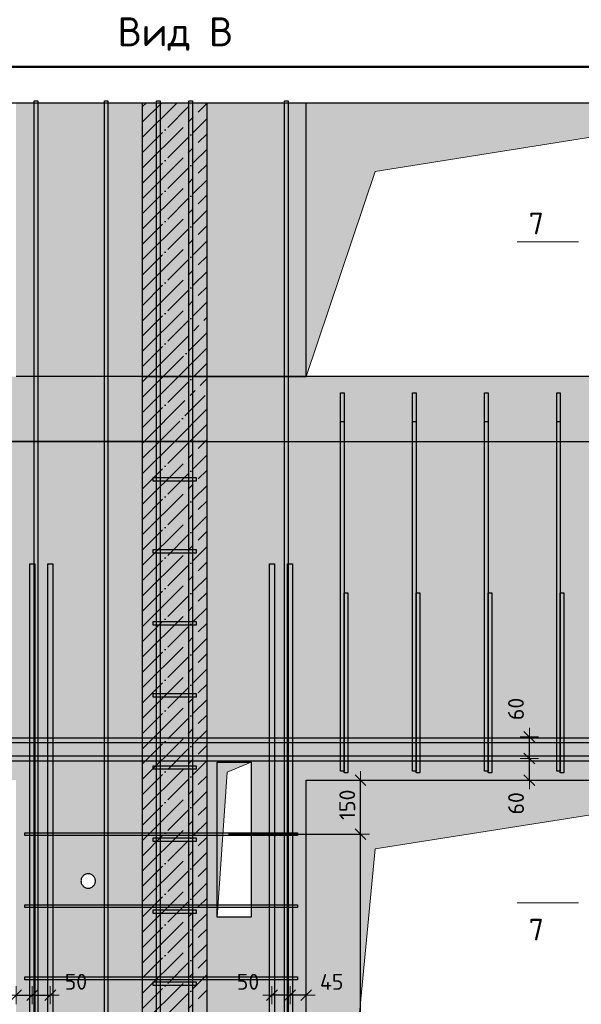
# Model space of a CAD drawing. Header units: millimetres. Extents: x -17997 to 37135, y 45383 to 72408.
# Tile 59 of 67: x 30271 to 31830, y 64320 to 67053. Entities that reach past the tile are written whole.
import ezdxf

# ---------------------------------------------------------------- set-up
doc = ezdxf.new("R2010")
doc.units = ezdxf.units.MM
doc.header["$PDMODE"] = 65
doc.linetypes.add('______11', pattern=[100, 80, -10, 0, -10])
doc.linetypes.add('______5', pattern=[220, 160, -20, 20, -20])
for name, color, linetype, lineweight in [('Standard', 7, 'Continuous', 25), ('Арм.стержн. Арматура края', 96, 'Continuous', 35), ('Арм.стержн. вертикальными 1', 22, 'Continuous', 35), ('Арм.стержн. Доп. арматура', 180, 'Continuous', 35), ('Арм.стержн. Хомут', 240, 'Continuous', 35), ('Размерная линия_ общее', 7, 'Continuous', 13), ('Текст_ примечание', 7, 'Continuous', 13), ('Фундамент (1)', 7, 'Continuous', 35)]:
    doc.layers.add(name, color=color, linetype=linetype, lineweight=lineweight)
doc.styles.add('ISOCPEUR', font='ISOCPEUR')
doc.dimstyles.new('DIMSTYLE_11', dxfattribs={"dimtxt": 44, "dimasz": 50, "dimexe": 0, "dimexo": 0, "dimgap": 22, "dimtad": 2, "dimdec": 0, "dimrnd": 5, "dimzin": 12, "dimdsep": 46, "dimtxsty": 'ISOCPEUR', "dimblk1": 'ALL_ML_STRICH', "dimblk2": 'ALL_ML_STRICH', "dimsah": 1, "dimcen": 0, "dimclrd": 7, "dimclre": 256, "dimclrt": 7, "dimadec": 0, "dimazin": 0, "dimtfac": 1, "dimtdec": 0, "dimtix": 1, "dimtmove": 2, "dimatfit": 3, "dimfxl": 0, "dimtvp": 1.2, "dimtzin": 0, "dimlwd": 0, "dimlwe": -3, "dimarcsym": 0})
doc.dimstyles.new('DIMSTYLE_3', dxfattribs={"dimtxt": 44, "dimasz": 50, "dimexe": 0, "dimexo": 0, "dimgap": 22, "dimtad": 2, "dimdec": 0, "dimrnd": 5, "dimzin": 12, "dimdsep": 46, "dimtxsty": 'ISOCPEUR', "dimblk1": 'ALL_ML_STRICH', "dimblk2": 'ALL_ML_STRICH', "dimsah": 1, "dimcen": 0, "dimclrd": 7, "dimclre": 256, "dimclrt": 7, "dimadec": 0, "dimazin": 0, "dimtfac": 1, "dimtdec": 0, "dimtix": 1, "dimtmove": 2, "dimatfit": 3, "dimfxl": 0, "dimtzin": 0, "dimlwd": 0, "dimlwe": -3, "dimarcsym": 0})
doc.dimstyles.new('DIMSTYLE_7', dxfattribs={"dimtxt": 44, "dimasz": 50, "dimexe": 0, "dimexo": 0.001, "dimgap": 22, "dimtad": 2, "dimdec": 0, "dimrnd": 5, "dimzin": 12, "dimdsep": 46, "dimtxsty": 'ISOCPEUR', "dimblk1": 'ALL_ML_STRICH', "dimblk2": 'ALL_ML_STRICH', "dimsah": 1, "dimcen": 0, "dimse1": 1, "dimse2": 1, "dimclrd": 7, "dimclre": 256, "dimclrt": 7, "dimadec": 0, "dimazin": 0, "dimtfac": 1, "dimtdec": 0, "dimtix": 1, "dimtmove": 2, "dimatfit": 3, "dimfxl": 0, "dimtvp": 1.2, "dimtzin": 0, "dimlwd": 0, "dimlwe": -3, "dimarcsym": 0})

# ---------------------------------------------------------------- blocks, each defined once
blk = doc.blocks.new('ALL_ML_STRICH')
at = {"color": 0, "linetype": 'ByBlock', "lineweight": -2}
for p, q in [((-1, 0), (0.5, 0)), ((-0.3, -0.3), (0.3, 0.3)), ((0, -0.5), (0, 0.5))]:
    blk.add_line(p, q, dxfattribs=at)
blk = doc.blocks.new('*D192')
at = {"layer": 'DEFPOINTS', "color": 7, "linetype": 'Continuous', "lineweight": 13, "transparency": 33554687}
for p in [(31066.4, 64942.2), (31021.4, 64345.8), (31066.4, 64345.4)]:
    blk.add_point(p, dxfattribs=at)
at = {"layer": 'Размерная линия_ общее', "color": 7, "linetype": 'Continuous', "lineweight": -2, "transparency": 33554687}
blk.add_line((31066.4, 64345.4), (31021.4, 64345.4), dxfattribs=at)
at = {"layer": 'Размерная линия_ общее', "color": 7, "linetype": 'Continuous', "lineweight": 13, "transparency": 33554687, "xscale": 50, "yscale": 50, "zscale": 50}
for p, rotation in [((31021.4, 64345.4), 180), ((31066.4, 64345.4), 360)]:
    blk.add_blockref('ALL_ML_STRICH', p, dxfattribs=dict(at, rotation=rotation))
at = {"layer": 'Размерная линия_ общее', "color": 7, "linetype": 'Continuous', "lineweight": 13, "transparency": 33554687, "insert": (31137.1, 64382.4), "char_height": 44, "width": 88, "attachment_point": 5, "style": 'ISOCPEUR'}
blk.add_mtext('\\A1;{45}', dxfattribs=at)
blk = doc.blocks.new('*D193')
at = {"layer": 'DEFPOINTS', "color": 7, "linetype": 'Continuous', "lineweight": 13, "transparency": 33554687}
for p in [(30971.4, 64350.4), (31021.4, 64345.8), (31021.4, 64345.4)]:
    blk.add_point(p, dxfattribs=at)
at = {"layer": 'Размерная линия_ общее', "color": 7, "linetype": 'Continuous', "lineweight": -2, "transparency": 33554687}
blk.add_line((31021.4, 64345.4), (30971.4, 64345.4), dxfattribs=at)
at = {"layer": 'Размерная линия_ общее', "color": 7, "linetype": 'Continuous', "lineweight": 13, "transparency": 33554687, "xscale": 50, "yscale": 50, "zscale": 50}
for p, rotation in [((30971.4, 64345.4), 180), ((31021.4, 64345.4), 360)]:
    blk.add_blockref('ALL_ML_STRICH', p, dxfattribs=dict(at, rotation=rotation))
at = {"layer": 'Размерная линия_ общее', "color": 7, "linetype": 'Continuous', "lineweight": 13, "transparency": 33554687, "insert": (30904.9, 64382.4), "char_height": 44, "width": 88, "attachment_point": 5, "style": 'ISOCPEUR'}
blk.add_mtext('\\A1;{50}', dxfattribs=at)
blk = doc.blocks.new('*D194')
at = {"layer": 'DEFPOINTS', "color": 7, "linetype": 'Continuous', "lineweight": 13, "transparency": 33554687}
for p in [(30261.4, 64942.2), (30261.4, 64345.4), (30306.4, 64345.8)]:
    blk.add_point(p, dxfattribs=at)
at = {"layer": 'Размерная линия_ общее', "color": 7, "linetype": 'Continuous', "lineweight": -2, "transparency": 33554687}
blk.add_line((30261.4, 64345.4), (30306.4, 64345.4), dxfattribs=at)
at = {"layer": 'Размерная линия_ общее', "color": 7, "linetype": 'Continuous', "lineweight": 13, "transparency": 33554687, "xscale": 50, "yscale": 50, "zscale": 50, "rotation": 180}
blk.add_blockref('ALL_ML_STRICH', (30261.4, 64345.4), dxfattribs=at)
at = {"layer": 'Размерная линия_ общее', "color": 7, "linetype": 'Continuous', "lineweight": 13, "transparency": 33554687, "xscale": 50, "yscale": 50, "zscale": 50}
blk.add_blockref('ALL_ML_STRICH', (30306.4, 64345.4), dxfattribs=at)
at = {"layer": 'Размерная линия_ общее', "color": 7, "linetype": 'Continuous', "lineweight": 13, "transparency": 33554687, "insert": (30190.8, 64382.4), "char_height": 44, "width": 88, "attachment_point": 5, "style": 'ISOCPEUR'}
blk.add_mtext('\\A1;{45}', dxfattribs=at)
blk = doc.blocks.new('*D195')
at = {"layer": 'DEFPOINTS', "color": 7, "linetype": 'Continuous', "lineweight": 13, "transparency": 33554687}
for p in [(30306.4, 64345.8), (30306.4, 64345.4), (30356.4, 64350.4)]:
    blk.add_point(p, dxfattribs=at)
at = {"layer": 'Размерная линия_ общее', "color": 7, "linetype": 'Continuous', "lineweight": -2, "transparency": 33554687}
blk.add_line((30306.4, 64345.4), (30356.4, 64345.4), dxfattribs=at)
at = {"layer": 'Размерная линия_ общее', "color": 7, "linetype": 'Continuous', "lineweight": 13, "transparency": 33554687, "xscale": 50, "yscale": 50, "zscale": 50, "rotation": 180}
blk.add_blockref('ALL_ML_STRICH', (30306.4, 64345.4), dxfattribs=at)
at = {"layer": 'Размерная линия_ общее', "color": 7, "linetype": 'Continuous', "lineweight": 13, "transparency": 33554687, "xscale": 50, "yscale": 50, "zscale": 50}
blk.add_blockref('ALL_ML_STRICH', (30356.4, 64345.4), dxfattribs=at)
at = {"layer": 'Размерная линия_ общее', "color": 7, "linetype": 'Continuous', "lineweight": 13, "transparency": 33554687, "insert": (30427.4, 64382.4), "char_height": 44, "width": 88, "attachment_point": 5, "style": 'ISOCPEUR'}
blk.add_mtext('\\A1;{50}', dxfattribs=at)
blk = doc.blocks.new('*D201')
at = {"layer": 'DEFPOINTS', "color": 7, "linetype": 'Continuous', "lineweight": 13, "transparency": 33554687}
for p in [(31663, 65002.2), (31685.4, 64942.2), (31701.1, 64942.2)]:
    blk.add_point(p, dxfattribs=at)
at = {"layer": 'Размерная линия_ общее', "color": 253, "linetype": 'Continuous', "lineweight": -2, "true_color": 0xa0a0a0, "transparency": 33554687}
for p, q in [((31683, 65002.2), (31685.4, 65002.2)), ((31685.4, 64942.2), (31685.4, 64942.2))]:
    blk.add_line(p, q, dxfattribs=at)
at = {"layer": 'Размерная линия_ общее', "color": 7, "linetype": 'Continuous', "lineweight": -2, "transparency": 33554687}
blk.add_line((31685.4, 64942.2), (31685.4, 65002.2), dxfattribs=at)
at = {"layer": 'Размерная линия_ общее', "color": 7, "linetype": 'Continuous', "lineweight": 13, "transparency": 33554687, "xscale": 50, "yscale": 50, "zscale": 50}
for p, rotation in [((31685.4, 65002.2), 90), ((31685.4, 64942.2), 270)]:
    blk.add_blockref('ALL_ML_STRICH', p, dxfattribs=dict(at, rotation=rotation))
at = {"layer": 'Размерная линия_ общее', "color": 7, "linetype": 'Continuous', "lineweight": 13, "transparency": 33554687, "insert": (31648.5, 64877.7), "char_height": 44, "width": 88, "attachment_point": 5, "rotation": 90, "style": 'ISOCPEUR'}
blk.add_mtext('\\A1;{60}', dxfattribs=at)
blk = doc.blocks.new('*D202')
at = {"layer": 'DEFPOINTS', "color": 7, "linetype": 'Continuous', "lineweight": 13, "transparency": 33554687}
for p in [(31666.2, 65062.2), (31663, 65002.2), (31685.4, 65002.2)]:
    blk.add_point(p, dxfattribs=at)
at = {"layer": 'Размерная линия_ общее', "color": 253, "linetype": 'Continuous', "lineweight": -2, "true_color": 0xa0a0a0, "transparency": 33554687}
for p, q in [((31685.4, 65062.2), (31685.4, 65062.2)), ((31683, 65002.2), (31685.4, 65002.2))]:
    blk.add_line(p, q, dxfattribs=at)
at = {"layer": 'Размерная линия_ общее', "color": 7, "linetype": 'Continuous', "lineweight": -2, "transparency": 33554687}
blk.add_line((31685.4, 65002.2), (31685.4, 65062.2), dxfattribs=at)
at = {"layer": 'Размерная линия_ общее', "color": 7, "linetype": 'Continuous', "lineweight": 13, "transparency": 33554687, "xscale": 50, "yscale": 50, "zscale": 50}
for p, rotation in [((31685.4, 65062.2), 90), ((31685.4, 65002.2), 270)]:
    blk.add_blockref('ALL_ML_STRICH', p, dxfattribs=dict(at, rotation=rotation))
at = {"layer": 'Размерная линия_ общее', "color": 7, "linetype": 'Continuous', "lineweight": 13, "transparency": 33554687, "insert": (31648.3, 65139.7), "char_height": 44, "width": 88, "attachment_point": 5, "rotation": 90, "style": 'ISOCPEUR'}
blk.add_mtext('\\A1;{60}', dxfattribs=at)
blk = doc.blocks.new('*D204')
at = {"layer": 'DEFPOINTS', "color": 7, "linetype": 'Continuous', "lineweight": 13, "transparency": 33554687}
for p in [(30831.2, 64792.2), (30859.4, 62792.2), (31217.2, 62792.2)]:
    blk.add_point(p, dxfattribs=at)
at = {"layer": 'Размерная линия_ общее', "color": 253, "linetype": 'Continuous', "lineweight": -2, "true_color": 0xa0a0a0, "transparency": 33554687}
for p, q in [((30851.2, 64792.2), (31217.2, 64792.2)), ((30879.4, 62792.2), (31217.2, 62792.2))]:
    blk.add_line(p, q, dxfattribs=at)
at = {"layer": 'Размерная линия_ общее', "color": 7, "linetype": 'Continuous', "lineweight": -2, "transparency": 33554687}
blk.add_line((31217.2, 62792.2), (31217.2, 64792.2), dxfattribs=at)
at = {"layer": 'Размерная линия_ общее', "color": 7, "linetype": 'Continuous', "lineweight": 13, "transparency": 33554687, "xscale": 50, "yscale": 50, "zscale": 50}
for p, rotation in [((31217.2, 64792.2), 90), ((31217.2, 62792.2), 270)]:
    blk.add_blockref('ALL_ML_STRICH', p, dxfattribs=dict(at, rotation=rotation))
at = {"layer": 'Размерная линия_ общее', "color": 7, "linetype": 'Continuous', "lineweight": 13, "transparency": 33554687, "insert": (31158.2, 63644.2), "char_height": 44, "width": 2.2, "attachment_point": 1, "rotation": 90, "line_spacing_factor": 0.60241, "style": 'ISOCPEUR'}
blk.add_mtext('\\W0.91;10х200=2000', dxfattribs=at)
blk = doc.blocks.new('*D205')
at = {"layer": 'DEFPOINTS', "color": 7, "linetype": 'Continuous', "lineweight": 13, "transparency": 33554687}
for p in [(31066.4, 64942.2), (30831.2, 64792.2), (31217.2, 64792.2)]:
    blk.add_point(p, dxfattribs=at)
at = {"layer": 'Размерная линия_ общее', "color": 253, "linetype": 'Continuous', "lineweight": -2, "true_color": 0xa0a0a0, "transparency": 33554687}
for p, q in [((31217.2, 64942.2), (31217.2, 64942.2)), ((30851.2, 64792.2), (31217.2, 64792.2))]:
    blk.add_line(p, q, dxfattribs=at)
at = {"layer": 'Размерная линия_ общее', "color": 7, "linetype": 'Continuous', "lineweight": -2, "transparency": 33554687}
blk.add_line((31217.2, 64792.2), (31217.2, 64942.2), dxfattribs=at)
at = {"layer": 'Размерная линия_ общее', "color": 7, "linetype": 'Continuous', "lineweight": 13, "transparency": 33554687, "xscale": 50, "yscale": 50, "zscale": 50}
for p, rotation in [((31217.2, 64942.2), 90), ((31217.2, 64792.2), 270)]:
    blk.add_blockref('ALL_ML_STRICH', p, dxfattribs=dict(at, rotation=rotation))
at = {"layer": 'Размерная линия_ общее', "color": 7, "linetype": 'Continuous', "lineweight": 13, "transparency": 33554687, "insert": (31180.2, 64873.8), "char_height": 44, "width": 132, "attachment_point": 5, "rotation": 90, "style": 'ISOCPEUR'}
blk.add_mtext('\\A1;{150}', dxfattribs=at)

msp = doc.modelspace()

# ---------------------------------------------------------------- hatches: boundary and pattern name
at = {"linetype": 'Continuous', "lineweight": 13, "transparency": 33554687}
for points in [[(31066.4, 66822.2), (30791.4, 66822.2), (30791.4, 66062.2), (31066.4, 66062.2)], [(29011.4, 65882.2), (30611.4, 65882.2), (30611.4, 66062.2), (29011.4, 66062.2)], [(30791.4, 65882.2), (33096.5, 65882.2), (33096.5, 66062.2), (30791.4, 66062.2)]]:
    msp.add_hatch(color=7, dxfattribs=at).paths.add_polyline_path(points)
at = {"linetype": 'Continuous', "lineweight": -3, "transparency": 33554687}
msp.add_hatch(color=7, dxfattribs=at).paths.add_polyline_path([(30611.4, 65882.2), (30791.4, 65882.2), (30791.4, 66062.2), (30611.4, 66062.2)])
at = {"linetype": 'Continuous', "lineweight": 13, "transparency": 33554687}
h = msp.add_hatch(color=7, dxfattribs=at)
h.paths.add_polyline_path([(31066.4, 64942.2), (32466.4, 64942.2), (32466.4, 62692.2), (33096.5, 62692.2), (33096.5, 65882.2), (30791.4, 65882.2), (30791.4, 62692.2), (31066.4, 62692.2)])
h.paths.add_polyline_path([(30886.4, 63862.2), (30886.3, 63860.2), (30886, 63858.1), (30885.5, 63856.1), (30884.7, 63854.1), (30883.8, 63852.2), (30882.6, 63850.5), (30881.3, 63848.9), (30879.8, 63847.4), (30878.2, 63846.1), (30876.4, 63844.9), (30874.6, 63844), (30872.6, 63843.2), (30870.6, 63842.7), (30868.5, 63842.4), (30866.4, 63842.2), (30864.4, 63842.4), (30862.3, 63842.7), (30860.3, 63843.2), (30858.3, 63844), (30856.4, 63844.9), (30854.7, 63846.1), (30853.1, 63847.4), (30851.6, 63848.9), (30850.3, 63850.5), (30849.1, 63852.2), (30848.2, 63854.1), (30847.4, 63856.1), (30846.9, 63858.1), (30846.6, 63860.2), (30846.4, 63862.2), (30846.6, 63864.3), (30846.9, 63866.4), (30847.4, 63868.4), (30848.2, 63870.4), (30849.1, 63872.2), (30850.3, 63874), (30851.6, 63875.6), (30853.1, 63877.1), (30854.7, 63878.4), (30856.4, 63879.6), (30858.3, 63880.5), (30860.3, 63881.3), (30862.3, 63881.8), (30864.4, 63882.1), (30866.4, 63882.2), (30868.5, 63882.1), (30870.6, 63881.8), (30872.6, 63881.3), (30874.6, 63880.5), (30876.4, 63879.6), (30878.2, 63878.4), (30879.8, 63877.1), (30881.3, 63875.6), (30882.6, 63874), (30883.8, 63872.2), (30884.7, 63870.4), (30885.5, 63868.4), (30886, 63866.4), (30886.3, 63864.3)], flags=16)
h.paths.add_polyline_path([(30913.9, 64562.2), (30818.9, 64562.2), (30818.9, 64992.2), (30913.9, 64992.2)], flags=16)
at = {"layer": 'Standard', "linetype": 'Continuous', "lineweight": 13, "transparency": 33554687}
msp.add_hatch(color=7, dxfattribs=at).paths.add_polyline_path([(30261.4, 66062.2), (30611.4, 66062.2), (30611.4, 66822.2), (30261.4, 66822.2)])
at = {"layer": 'Standard', "linetype": 'Continuous', "lineweight": -3, "transparency": 33554687}
for points in [[(30611.4, 66062.2), (30791.4, 66062.2), (30791.4, 66822.2), (30611.4, 66822.2)], [(30791.4, 62692.2), (30791.4, 65882.2), (30611.4, 65882.2), (30611.4, 62692.2)]]:
    msp.add_hatch(color=7, dxfattribs=at).paths.add_polyline_path(points)
at = {"layer": 'Standard', "linetype": 'Continuous', "lineweight": 13, "transparency": 33554687}
h = msp.add_hatch(color=7, dxfattribs=at)
h.paths.add_polyline_path([(29361.4, 64942.2), (30261.4, 64942.2), (30261.4, 62692.2), (30611.4, 62692.2), (30611.4, 65882.2), (29011.4, 65882.2), (29011.4, 62692.2), (29361.4, 62692.2)])
h.paths.add_polyline_path([(30481.4, 64662.2), (30481.3, 64660.2), (30481, 64658.1), (30480.5, 64656.1), (30479.7, 64654.1), (30478.8, 64652.2), (30477.6, 64650.5), (30476.3, 64648.9), (30474.8, 64647.4), (30473.2, 64646.1), (30471.4, 64644.9), (30469.6, 64644), (30467.6, 64643.2), (30465.6, 64642.7), (30463.5, 64642.4), (30461.4, 64642.2), (30459.4, 64642.4), (30457.3, 64642.7), (30455.3, 64643.2), (30453.3, 64644), (30451.4, 64644.9), (30449.7, 64646.1), (30448.1, 64647.4), (30446.6, 64648.9), (30445.3, 64650.5), (30444.1, 64652.2), (30443.2, 64654.1), (30442.4, 64656.1), (30441.9, 64658.1), (30441.6, 64660.2), (30441.4, 64662.2), (30441.6, 64664.3), (30441.9, 64666.4), (30442.4, 64668.4), (30443.2, 64670.4), (30444.1, 64672.2), (30445.3, 64674), (30446.6, 64675.6), (30448.1, 64677.1), (30449.7, 64678.4), (30451.4, 64679.6), (30453.3, 64680.5), (30455.3, 64681.3), (30457.3, 64681.8), (30459.4, 64682.1), (30461.4, 64682.2), (30463.5, 64682.1), (30465.6, 64681.8), (30467.6, 64681.3), (30469.6, 64680.5), (30471.4, 64679.6), (30473.2, 64678.4), (30474.8, 64677.1), (30476.3, 64675.6), (30477.6, 64674), (30478.8, 64672.2), (30479.7, 64670.4), (30480.5, 64668.4), (30481, 64666.4), (30481.3, 64664.3)], flags=16)
h.paths.add_polyline_path([(30481.4, 63862.2), (30481.3, 63860.2), (30481, 63858.1), (30480.5, 63856.1), (30479.7, 63854.1), (30478.8, 63852.2), (30477.6, 63850.5), (30476.3, 63848.9), (30474.8, 63847.4), (30473.2, 63846.1), (30471.4, 63844.9), (30469.6, 63844), (30467.6, 63843.2), (30465.6, 63842.7), (30463.5, 63842.4), (30461.4, 63842.2), (30459.4, 63842.4), (30457.3, 63842.7), (30455.3, 63843.2), (30453.3, 63844), (30451.4, 63844.9), (30449.7, 63846.1), (30448.1, 63847.4), (30446.6, 63848.9), (30445.3, 63850.5), (30444.1, 63852.2), (30443.2, 63854.1), (30442.4, 63856.1), (30441.9, 63858.1), (30441.6, 63860.2), (30441.4, 63862.2), (30441.6, 63864.3), (30441.9, 63866.4), (30442.4, 63868.4), (30443.2, 63870.4), (30444.1, 63872.2), (30445.3, 63874), (30446.6, 63875.6), (30448.1, 63877.1), (30449.7, 63878.4), (30451.4, 63879.6), (30453.3, 63880.5), (30455.3, 63881.3), (30457.3, 63881.8), (30459.4, 63882.1), (30461.4, 63882.2), (30463.5, 63882.1), (30465.6, 63881.8), (30467.6, 63881.3), (30469.6, 63880.5), (30471.4, 63879.6), (30473.2, 63878.4), (30474.8, 63877.1), (30476.3, 63875.6), (30477.6, 63874), (30478.8, 63872.2), (30479.7, 63870.4), (30480.5, 63868.4), (30481, 63866.4), (30481.3, 63864.3)], flags=16)
at = {"layer": 'Фундамент (1)', "linetype": 'Continuous', "lineweight": 13, "true_color": 0x2d2d2d, "transparency": 33554687}
for points in [[(31257.4, 66631.3), (32453.9, 66822.2), (31066.4, 66822.2), (31066.4, 66062.2)], [(30818.9, 64992.2), (30818.9, 64562.2), (30847.2, 64964), (30913.9, 64992.2)], [(31257.4, 64751.3), (32466.4, 64942.2), (31066.4, 64942.2), (31066.4, 62742.2)]]:
    msp.add_hatch(color=250, dxfattribs=at).paths.add_polyline_path(points)

# ---------------------------------------------------------------- linework, layer by layer
at = {"color": 7, "linetype": 'Continuous', "lineweight": 25, "transparency": 33554687}
for p, q in [((30741.4, 66822.2), (31116.4, 66822.2)), ((31066.4, 66062.2), (31066.4, 66822.2)), ((30611.4, 66062.2), (30261.4, 66062.2)), ((30791.4, 66062.2), (30611.4, 66062.2)), ((30611.4, 66062.2), (30611.4, 65882.2)), ((31066.4, 66062.2), (30791.4, 66062.2)), ((30791.4, 65882.2), (30791.4, 66062.2)), ((30791.4, 66062.2), (31066.4, 66062.2)), ((32466.4, 66062.2), (31066.4, 66062.2)), ((29011.4, 65882.2), (30611.4, 65882.2)), ((30611.4, 65882.2), (30791.4, 65882.2)), ((30791.4, 65882.2), (33096.5, 65882.2)), ((30791.4, 65882.2), (33096.5, 65882.2)), ((30818.9, 64562.2), (30818.9, 64992.2)), ((30818.9, 64992.2), (30913.9, 64992.2)), ((30913.9, 64992.2), (30913.9, 64562.2)), ((31066.4, 62692.2), (31066.4, 64942.2)), ((31066.4, 64942.2), (32466.4, 64942.2)), ((30913.9, 64562.2), (30818.9, 64562.2))]:
    msp.add_line(p, q, dxfattribs=at)
at = {"color": 7, "linetype": '______11', "lineweight": -3, "transparency": 33554687}
for p, q in [((30611.4, 66004.3), (30669.4, 66062.2)), ((30611.4, 65919.5), (30754.2, 66062.2)), ((30659.1, 65882.2), (30791.4, 66014.6)), ((30743.9, 65882.2), (30791.4, 65929.8))]:
    msp.add_line(p, q, dxfattribs=at)
at = {"color": 7, "linetype": '______5', "lineweight": -3, "transparency": 33554687}
for p, q in [((30611.4, 66046.7), (30627, 66062.2)), ((30611.4, 65961.9), (30711.8, 66062.2)), ((30616.7, 65882.2), (30791.4, 66057)), ((30701.5, 65882.2), (30791.4, 65972.2)), ((30786.4, 65882.2), (30791.4, 65887.3))]:
    msp.add_line(p, q, dxfattribs=at)
at = {"layer": 'Standard', "color": 7, "linetype": 'Continuous', "lineweight": 25, "transparency": 33554687}
for p, q in [((30211.4, 66822.2), (30661.4, 66822.2)), ((30561.4, 66822.2), (30841.4, 66822.2)), ((30611.4, 66822.2), (30611.4, 66062.2)), ((30791.4, 66062.2), (30791.4, 66822.2)), ((30611.4, 66062.2), (30261.4, 66062.2)), ((30611.4, 66062.2), (30791.4, 66062.2)), ((30611.4, 65882.2), (29011.4, 65882.2)), ((30791.4, 65882.2), (30611.4, 65882.2)), ((30611.4, 65882.2), (30611.4, 62692.2)), ((30791.4, 62692.2), (30791.4, 65882.2)), ((30441.6, 64664.3), (30441.4, 64662.2)), ((30441.4, 64662.2), (30441.6, 64660.2)), ((30441.9, 64666.4), (30441.6, 64664.3)), ((30441.6, 64660.2), (30441.9, 64658.1)), ((30442.4, 64668.4), (30441.9, 64666.4)), ((30441.9, 64658.1), (30442.4, 64656.1)), ((30443.2, 64670.4), (30442.4, 64668.4)), ((30444.1, 64672.2), (30443.2, 64670.4)), ((30445.3, 64674), (30444.1, 64672.2)), ((30446.6, 64675.6), (30445.3, 64674)), ((30448.1, 64677.1), (30446.6, 64675.6)), ((30449.7, 64678.4), (30448.1, 64677.1)), ((30451.4, 64679.6), (30449.7, 64678.4)), ((30453.3, 64680.5), (30451.4, 64679.6)), ((30455.3, 64681.3), (30453.3, 64680.5)), ((30457.3, 64681.8), (30455.3, 64681.3)), ((30459.4, 64682.1), (30457.3, 64681.8)), ((30461.4, 64682.2), (30459.4, 64682.1)), ((30463.5, 64682.1), (30461.4, 64682.2)), ((30465.6, 64681.8), (30463.5, 64682.1)), ((30467.6, 64681.3), (30465.6, 64681.8)), ((30469.6, 64680.5), (30467.6, 64681.3)), ((30471.4, 64679.6), (30469.6, 64680.5)), ((30473.2, 64678.4), (30471.4, 64679.6)), ((30474.8, 64677.1), (30473.2, 64678.4)), ((30476.3, 64675.6), (30474.8, 64677.1)), ((30477.6, 64674), (30476.3, 64675.6)), ((30478.8, 64672.2), (30477.6, 64674)), ((30479.7, 64670.4), (30478.8, 64672.2)), ((30480.5, 64668.4), (30479.7, 64670.4)), ((30481, 64666.4), (30480.5, 64668.4)), ((30480.5, 64656.1), (30481, 64658.1)), ((30481.3, 64664.3), (30481, 64666.4)), ((30481, 64658.1), (30481.3, 64660.2)), ((30481.4, 64662.2), (30481.3, 64664.3)), ((30481.3, 64660.2), (30481.4, 64662.2)), ((30442.4, 64656.1), (30443.2, 64654.1)), ((30443.2, 64654.1), (30444.1, 64652.2)), ((30444.1, 64652.2), (30445.3, 64650.5)), ((30445.3, 64650.5), (30446.6, 64648.9)), ((30446.6, 64648.9), (30448.1, 64647.4)), ((30448.1, 64647.4), (30449.7, 64646.1)), ((30449.7, 64646.1), (30451.4, 64644.9)), ((30451.4, 64644.9), (30453.3, 64644)), ((30453.3, 64644), (30455.3, 64643.2)), ((30455.3, 64643.2), (30457.3, 64642.7)), ((30457.3, 64642.7), (30459.4, 64642.4)), ((30459.4, 64642.4), (30461.4, 64642.2)), ((30461.4, 64642.2), (30463.5, 64642.4)), ((30463.5, 64642.4), (30465.6, 64642.7)), ((30465.6, 64642.7), (30467.6, 64643.2)), ((30467.6, 64643.2), (30469.6, 64644)), ((30469.6, 64644), (30471.4, 64644.9)), ((30471.4, 64644.9), (30473.2, 64646.1)), ((30473.2, 64646.1), (30474.8, 64647.4)), ((30474.8, 64647.4), (30476.3, 64648.9)), ((30476.3, 64648.9), (30477.6, 64650.5)), ((30477.6, 64650.5), (30478.8, 64652.2)), ((30478.8, 64652.2), (30479.7, 64654.1)), ((30479.7, 64654.1), (30480.5, 64656.1))]:
    msp.add_line(p, q, dxfattribs=at)
at = {"layer": 'Standard', "color": 7, "linetype": '______11', "lineweight": -3, "transparency": 33554687}
for p, q in [((30611.4, 66683.1), (30750.6, 66822.2)), ((30611.4, 66768), (30665.7, 66822.2)), ((30611.4, 66598.3), (30791.4, 66778.3)), ((30611.4, 66513.4), (30791.4, 66693.4)), ((30611.4, 66428.6), (30791.4, 66608.6)), ((30611.4, 66343.7), (30791.4, 66523.7)), ((30611.4, 66258.9), (30791.4, 66438.9)), ((30611.4, 66174), (30791.4, 66354)), ((30611.4, 66089.2), (30791.4, 66269.2)), ((30669.4, 66062.2), (30791.4, 66184.3)), ((30754.2, 66062.2), (30791.4, 66099.5)), ((30611.4, 65749.8), (30743.9, 65882.2)), ((30611.4, 65834.6), (30659.1, 65882.2)), ((30611.4, 65664.9), (30791.4, 65844.9)), ((30611.4, 65580.1), (30791.4, 65760.1)), ((30611.4, 65495.2), (30791.4, 65675.2)), ((30611.4, 65410.3), (30791.4, 65590.3)), ((30611.4, 65325.5), (30791.4, 65505.5)), ((30611.4, 65240.6), (30791.4, 65420.6)), ((30611.4, 65155.8), (30791.4, 65335.8)), ((30611.4, 65070.9), (30791.4, 65250.9)), ((30611.4, 64986.1), (30791.4, 65166.1)), ((30611.4, 64901.2), (30791.4, 65081.2)), ((30611.4, 64816.4), (30791.4, 64996.4)), ((30611.4, 64731.5), (30791.4, 64911.5)), ((30611.4, 64646.7), (30791.4, 64826.7)), ((30611.4, 64561.8), (30791.4, 64741.8)), ((30611.4, 64477), (30791.4, 64657)), ((30611.4, 64392.1), (30791.4, 64572.1)), ((30611.4, 64307.3), (30791.4, 64487.3)), ((30611.4, 64222.4), (30791.4, 64402.4))]:
    msp.add_line(p, q, dxfattribs=at)
at = {"layer": 'Standard', "color": 7, "linetype": '______5', "lineweight": -3, "transparency": 33554687}
for p, q in [((30611.4, 66725.6), (30708.1, 66822.2)), ((30611.4, 66810.4), (30623.3, 66822.2)), ((30611.4, 66640.7), (30791.4, 66820.7)), ((30611.4, 66555.9), (30791.4, 66735.9)), ((30611.4, 66471), (30791.4, 66651)), ((30611.4, 66386.2), (30791.4, 66566.2)), ((30611.4, 66301.3), (30791.4, 66481.3)), ((30611.4, 66216.4), (30791.4, 66396.4)), ((30611.4, 66131.6), (30791.4, 66311.6)), ((30627, 66062.2), (30791.4, 66226.7)), ((30711.8, 66062.2), (30791.4, 66141.9)), ((30611.4, 65707.3), (30786.4, 65882.2)), ((30611.4, 65792.2), (30701.5, 65882.2)), ((30611.4, 65877), (30616.7, 65882.2)), ((30611.4, 65622.5), (30791.4, 65802.5)), ((30611.4, 65537.6), (30791.4, 65717.6)), ((30611.4, 65452.8), (30791.4, 65632.8)), ((30611.4, 65367.9), (30791.4, 65547.9)), ((30611.4, 65283.1), (30791.4, 65463.1)), ((30611.4, 65198.2), (30791.4, 65378.2)), ((30611.4, 65113.4), (30791.4, 65293.4)), ((30611.4, 65028.5), (30791.4, 65208.5)), ((30611.4, 64943.7), (30791.4, 65123.7)), ((30611.4, 64858.8), (30791.4, 65038.8)), ((30611.4, 64774), (30791.4, 64954)), ((30611.4, 64689.1), (30791.4, 64869.1)), ((30611.4, 64604.2), (30791.4, 64784.2)), ((30611.4, 64519.4), (30791.4, 64699.4)), ((30611.4, 64434.5), (30791.4, 64614.5)), ((30611.4, 64349.7), (30791.4, 64529.7)), ((30611.4, 64264.8), (30791.4, 64444.8)), ((30611.4, 64180), (30791.4, 64360))]:
    msp.add_line(p, q, dxfattribs=at)
at = {"layer": 'Standard', "color": 7, "linetype": 'Continuous', "lineweight": 13, "transparency": 33554687}
for p, q in [((31821.6, 66436.4), (31652, 66436.4)), ((31821.6, 64601.9), (31652, 64601.9))]:
    msp.add_line(p, q, dxfattribs=at)
at = {"layer": 'Standard', "color": 7, "linetype": 'Continuous', "lineweight": 50, "transparency": 33554687}
msp.add_lwpolyline([(28485.7, 62412.2), (33196.5, 62412.2), (33196.5, 66922.2), (28485.7, 66922.2), (28485.7, 62412.2)], dxfattribs=at)
at = {"layer": 'Standard', "color": 7, "linetype": 'Continuous', "lineweight": 13, "transparency": 33554687}
for points in [[(31066.4, 66062.2), (31257.4, 66631.3), (32453.9, 66822.2)], [(31066.4, 62742.2), (31257.4, 64751.3), (32466.4, 64942.2)]]:
    msp.add_lwpolyline(points, dxfattribs=at)
at = {"layer": 'Арм.стержн. Арматура края', "color": 4, "linetype": 'Continuous', "lineweight": 25, "transparency": 33554687}
for points in [[(30641.4, 65782.2), (30761.4, 65782.2), (30761.4, 65772.2), (30641.4, 65772.2), (30641.4, 65782.2)], [(30641.4, 65582.2), (30761.4, 65582.2), (30761.4, 65572.2), (30641.4, 65572.2), (30641.4, 65582.2)], [(31171.4, 64962.2), (31171.4, 65462.2), (31181.4, 65462.2), (31181.4, 64962.2), (31171.4, 64962.2)], [(31371.4, 64962.2), (31371.4, 65462.2), (31381.4, 65462.2), (31381.4, 64962.2), (31371.4, 64962.2)], [(31571.4, 64962.2), (31571.4, 65462.2), (31581.4, 65462.2), (31581.4, 64962.2), (31571.4, 64962.2)], [(31771.4, 64962.2), (31771.4, 65462.2), (31781.4, 65462.2), (31781.4, 64962.2), (31771.4, 64962.2)], [(30641.4, 65382.2), (30761.4, 65382.2), (30761.4, 65372.2), (30641.4, 65372.2), (30641.4, 65382.2)], [(30641.4, 65182.2), (30761.4, 65182.2), (30761.4, 65172.2), (30641.4, 65172.2), (30641.4, 65182.2)], [(30641.4, 64982.2), (30761.4, 64982.2), (30761.4, 64972.2), (30641.4, 64972.2), (30641.4, 64982.2)], [(30641.4, 64782.2), (30761.4, 64782.2), (30761.4, 64772.2), (30641.4, 64772.2), (30641.4, 64782.2)], [(30641.4, 64582.2), (30761.4, 64582.2), (30761.4, 64572.2), (30641.4, 64572.2), (30641.4, 64582.2)], [(30641.4, 64382.2), (30761.4, 64382.2), (30761.4, 64372.2), (30641.4, 64372.2), (30641.4, 64382.2)]]:
    msp.add_lwpolyline(points, dxfattribs=at)
at = {"layer": 'Арм.стержн. вертикальными 1', "color": 4, "linetype": 'Continuous', "lineweight": 25, "transparency": 33554687}
for points in [[(30311.4, 62692.2), (30311.4, 66827.2), (30321.4, 66827.2), (30321.4, 62692.2), (30311.4, 62692.2)], [(30311.4, 62692.2), (30311.4, 66827.2), (30321.4, 66827.2), (30321.4, 62692.2), (30311.4, 62692.2)], [(30506.4, 62692.2), (30506.4, 66827.2), (30516.4, 66827.2), (30516.4, 62692.2), (30506.4, 62692.2)], [(30506.4, 62692.2), (30506.4, 66827.2), (30516.4, 66827.2), (30516.4, 62692.2), (30506.4, 62692.2)], [(30651.4, 62692.2), (30651.4, 66827.2), (30661.4, 66827.2), (30661.4, 62692.2), (30651.4, 62692.2)], [(30651.4, 62692.2), (30651.4, 66827.2), (30661.4, 66827.2), (30661.4, 62692.2), (30651.4, 62692.2)], [(30651.4, 62692.2), (30651.4, 66827.2), (30661.4, 66827.2), (30661.4, 62692.2), (30651.4, 62692.2)], [(30741, 62692.2), (30741, 66827.2), (30751, 66827.2), (30751, 62692.2), (30741, 62692.2)], [(30741, 62692.2), (30741, 66827.2), (30751, 66827.2), (30751, 62692.2), (30741, 62692.2)], [(30741, 62692.2), (30741, 66827.2), (30751, 66827.2), (30751, 62692.2), (30741, 62692.2)], [(31006.4, 62692.2), (31006.4, 66827.2), (31016.4, 66827.2), (31016.4, 62692.2), (31006.4, 62692.2)], [(31006.4, 62692.2), (31006.4, 66827.2), (31016.4, 66827.2), (31016.4, 62692.2), (31006.4, 62692.2)], [(31161.4, 64967.2), (31161.4, 66017.2), (31171.4, 66017.2), (31171.4, 64967.2), (31161.4, 64967.2)], [(31361.4, 64967.2), (31361.4, 66017.2), (31371.4, 66017.2), (31371.4, 64967.2), (31361.4, 64967.2)], [(31561.4, 64967.2), (31561.4, 66017.2), (31571.4, 66017.2), (31571.4, 64967.2), (31561.4, 64967.2)], [(31761.4, 64967.2), (31761.4, 66017.2), (31771.4, 66017.2), (31771.4, 64967.2), (31761.4, 64967.2)], [(31161.4, 64967.2), (31161.4, 65937.2), (31171.4, 65937.2), (31171.4, 64967.2), (31161.4, 64967.2)], [(31361.4, 64967.2), (31361.4, 65937.2), (31371.4, 65937.2), (31371.4, 64967.2), (31361.4, 64967.2)], [(31561.4, 64967.2), (31561.4, 65937.2), (31571.4, 65937.2), (31571.4, 64967.2), (31561.4, 64967.2)], [(31761.4, 64967.2), (31761.4, 65937.2), (31771.4, 65937.2), (31771.4, 64967.2), (31761.4, 64967.2)]]:
    msp.add_lwpolyline(points, dxfattribs=at)
at = {"layer": 'Арм.стержн. Доп. арматура', "color": 7, "linetype": 'Continuous', "lineweight": 25, "transparency": 33554687}
for points in [[(30299.4, 62692.2), (30299.4, 65542.2), (30313.4, 65542.2), (30313.4, 62692.2), (30299.4, 62692.2)], [(30299.4, 62692.2), (30299.4, 65542.2), (30313.4, 65542.2), (30313.4, 62692.2), (30299.4, 62692.2)], [(30349.4, 62692.2), (30349.4, 65542.2), (30363.4, 65542.2), (30363.4, 62692.2), (30349.4, 62692.2)], [(30349.4, 62692.2), (30349.4, 65542.2), (30363.4, 65542.2), (30363.4, 62692.2), (30349.4, 62692.2)], [(30964.4, 62692.2), (30964.4, 65542.2), (30978.4, 65542.2), (30978.4, 62692.2), (30964.4, 62692.2)], [(30964.4, 62692.2), (30964.4, 65542.2), (30978.4, 65542.2), (30978.4, 62692.2), (30964.4, 62692.2)], [(31014.4, 62692.2), (31014.4, 65542.2), (31028.4, 65542.2), (31028.4, 62692.2), (31014.4, 62692.2)], [(31014.4, 62692.2), (31014.4, 65542.2), (31028.4, 65542.2), (31028.4, 62692.2), (31014.4, 62692.2)], [(33066.4, 65045.2), (28861.4, 65045.2), (28861.4, 65059.2), (33066.4, 65059.2), (33066.4, 65045.2)], [(33066.4, 65045.2), (28861.4, 65045.2), (28861.4, 65059.2), (33066.4, 65059.2), (33066.4, 65045.2)], [(33066.4, 64995.2), (28861.4, 64995.2), (28861.4, 65009.2), (33066.4, 65009.2), (33066.4, 64995.2)], [(33066.4, 64995.2), (28861.4, 64995.2), (28861.4, 65009.2), (33066.4, 65009.2), (33066.4, 64995.2)]]:
    msp.add_lwpolyline(points, dxfattribs=at)
at = {"layer": 'Арм.стержн. Хомут', "color": 40, "linetype": 'Continuous', "lineweight": 25, "transparency": 33554687}
for points in [[(31042.4, 64788.2), (30285.4, 64788.2), (30285.4, 64796.2), (31042.4, 64796.2), (31042.4, 64788.2)], [(31042.4, 64588.2), (30285.4, 64588.2), (30285.4, 64596.2), (31042.4, 64596.2), (31042.4, 64588.2)], [(31042.4, 64388.2), (30285.4, 64388.2), (30285.4, 64396.2), (31042.4, 64396.2), (31042.4, 64388.2)]]:
    msp.add_lwpolyline(points, dxfattribs=at)
at = {"layer": 'Размерная линия_ общее', "color": 52, "linetype": 'Continuous', "lineweight": -3, "transparency": 33554687}
msp.add_line((28585.7, 66822.2), (33096.5, 66822.2), dxfattribs=at)
msp.add_line((28585.7, 66822.2), (33096.5, 66822.2), dxfattribs=at)
at = {"layer": 'Текст_ примечание', "color": 7, "linetype": 'Continuous', "lineweight": 18, "transparency": 33554687}
msp.add_lwpolyline([(30818.9, 64562.2), (30847.2, 64964), (30913.9, 64992.2)], dxfattribs=at)

# ---------------------------------------------------------------- texts
at = {"layer": 'Standard', "color": 7, "linetype": 'Continuous', "lineweight": 13, "transparency": 33554687, "style": 'ISOCPEUR'}
for s, insert, char_height, width, attachment_point in [('\\A1;{\\fISOCPEUR|i0|b0;\\H80.000000;\\W1.000000;\\C7;Вид В}\\P', (30542.9, 67012.7), 80, 325.895, 4), ('\\A1;{\\fISOCPEUR|i0|b0;\\H60.000000;\\W1.000000;\\C7;7}\\P', (31683.7, 66457), 60, 65.333, 7), ('\\A1;{\\fISOCPEUR|i0|b0;\\H60.000000;\\W1.000000;\\C7;7}\\P', (31683.7, 64497.3), 60, 65.333, 7)]:
    msp.add_mtext(s, dxfattribs=dict(at, insert=insert, char_height=char_height, width=width, attachment_point=attachment_point))

# ---------------------------------------------------------------- dimensions: what is measured, and where the dimension line sits
at = {"layer": 'Размерная линия_ общее', "color": 7, "linetype": 'Continuous', "lineweight": 13, "transparency": 33554687}
for base, p1, p2, angle, dimstyle, picture, middle in [((31685.4, 65062.2), (31683, 65002.2), (31685.4, 65062.2), 90, 'DIMSTYLE_11', '*D202', (31648.3, 65139.7)), ((31685.4, 65002.2), (31685.4, 64942.2), (31683, 65002.2), 90, 'DIMSTYLE_11', '*D201', (31648.5, 64877.7)), ((31217.2, 64942.2), (30851.2, 64792.2), (31217.2, 64942.2), 90, 'DIMSTYLE_3', '*D205', (31180.2, 64873.8)), ((31021.4, 64345.4), (31066.4, 64942.2), (31021.4, 64345.8), 180, 'DIMSTYLE_7', '*D192', (31137.1, 64382.4)), ((30971.4, 64345.4), (31021.4, 64345.8), (30971.4, 64350.4), 180, 'DIMSTYLE_7', '*D193', (30904.9, 64382.4))]:
    dim = msp.add_linear_dim(base=base, p1=p1, p2=p2, angle=angle, dimstyle=dimstyle, override={"dimpost": '<>', "dimclrd": 7, "dimclre": 253, "dimclrt": 7, "dimlwd": 0, "dimlwe": 65533}, dxfattribs=at)
    dim.commit()
    dim.dimension.update_dxf_attribs({"geometry": picture, "text_midpoint": middle, "dimtype": 160})
for base, p1, p2, picture, middle in [((30306.4, 64345.4), (30261.4, 64942.2), (30306.4, 64345.8), '*D194', (30190.8, 64382.4)), ((30356.4, 64345.4), (30306.4, 64345.8), (30356.4, 64350.4), '*D195', (30427.4, 64382.4))]:
    dim = msp.add_linear_dim(base=base, p1=p1, p2=p2, dimstyle='DIMSTYLE_7', override={"dimpost": '<>', "dimclrd": 7, "dimclre": 253, "dimclrt": 7, "dimlwd": 0, "dimlwe": 65533}, dxfattribs=at)
    dim.commit()
    dim.dimension.update_dxf_attribs({"geometry": picture, "text_midpoint": middle, "dimtype": 160})
dim = msp.add_linear_dim(base=(31217.2, 64792.2), p1=(30879.4, 62792.2), p2=(30851.2, 64792.2), angle=90, text='\\W0.91;10х200=2000', dimstyle='DIMSTYLE_3', override={"dimpost": '<>', "dimclrd": 7, "dimclre": 253, "dimclrt": 7, "dimlwd": 0, "dimlwe": 65533}, dxfattribs=at)
dim.commit()
dim.dimension.update_dxf_attribs({"geometry": '*D204', "text_midpoint": (31195.2, 63792.2), "dimtype": 160})

doc.saveas('drawing.dxf')
